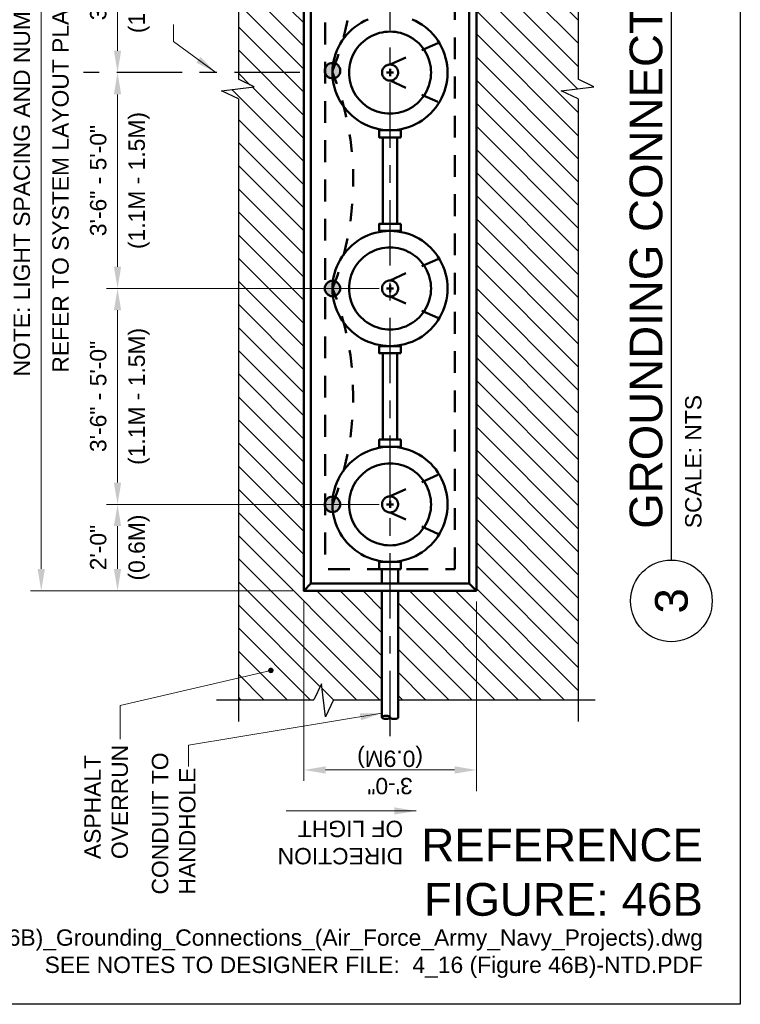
# Model space of a CAD drawing. Header units: inches. Extents: x -0.3 to 8.5, y 0 to 11.
# Tile 2 of 4: x 4.4 to 8.5, y 0 to 5.6. Entities that reach past the tile are written whole.
import ezdxf
from ezdxf.enums import TextEntityAlignment as Align

# ---------------------------------------------------------------- set-up
doc = ezdxf.new("R2010")
doc.units = ezdxf.units.IN
doc.header["$LTSCALE"] = 0.5
doc.header["$MEASUREMENT"] = 0
doc.header["$PDSIZE"] = 2
for name, pattern in [('CENTER2', [1.125, 0.75, -0.125, 0.125, -0.125]), ('DASHED2', [0.375, 0.25, -0.125]), ('HIDDEN2', [0.1875, 0.125, -0.0625])]:
    doc.linetypes.add(name, pattern=pattern)
doc.layers.get('0').update_dxf_attribs({"linetype": 'CONTINUOUS', "lineweight": 35})
doc.layers.get('DEFPOINTS').update_dxf_attribs({"linetype": 'CONTINUOUS', "lineweight": 35})
for name, color, linetype, lineweight in [('C-PVMT-PATT', 8, 'CONTINUOUS', 18), ('E-AFLD-LITE-APPR', 203, 'CONTINUOUS', 50), ('E-GRND-EQUI', 83, 'CONTINUOUS', 50), ('E-POWR-CNDT', 83, 'CONTINUOUS', 50), ('G-ANNO-RDME', 5, 'CONTINUOUS', 18), ('G-ANNO-REDL', 1, 'CONTINUOUS', 25)]:
    doc.layers.add(name, color=color, linetype=linetype, lineweight=lineweight)
for name, color, linetype in [('G-ANNO-DIMS', 7, 'CONTINUOUS'), ('G-ANNO-SYMB', 6, 'CONTINUOUS'), ('G-ANNO-TEXT', 7, 'CONTINUOUS'), ('G-ANNO-TEXT @ 1', 7, 'CONTINUOUS'), ('G-ANNO-TTLB', 7, 'CONTINUOUS')]:
    doc.layers.add(name, color=color, linetype=linetype)
doc.styles.add('00-E-TITLE-1_1', font='arial.ttf', dxfattribs={"height": 0.1875})
doc.styles.add('01-E-BLDG-1_1', font='arial.ttf', dxfattribs={"height": 0.09375})
doc.styles.add('ARIAL', font='arial.ttf')
doc.dimstyles.new('01-E-BLDG-1_1', dxfattribs={"dimtxt": 0.09375, "dimasz": 0.125, "dimexe": 0.0625, "dimexo": 0.0625, "dimgap": 0.0625, "dimtad": 1, "dimdec": 4, "dimzin": 3, "dimdsep": 46, "dimlunit": 4, "dimtxsty": '01-E-BLDG-1_1', "dimcen": 0.0625, "dimclrd": 1, "dimclre": 1, "dimclrt": 256, "dimazin": 0, "dimtfac": 1, "dimtdec": 4, "dimtmove": 1, "dimatfit": 3, "dimfxl": 1, "dimfrac": 2, "dimtolj": 1, "dimtzin": 3, "dimlwd": 0, "dimlwe": 0, "dimarcsym": 0})

# ---------------------------------------------------------------- blocks, each defined once
blk = doc.blocks.new('G-DBRK')
at = {"color": 0, "linetype": 'ByBlock', "lineweight": -2}
blk.add_ellipse((0, -0.25), major_axis=(0, -0.25), ratio=0.4, dxfattribs=at)
blk.add_ellipse((0, -0.75), major_axis=(0, -0.25), ratio=0.4, start_param=0, end_param=3.141593, dxfattribs=at)
blk = doc.blocks.new('*D19')
at = {"layer": 'DEFPOINTS', "color": 0, "transparency": 16777216}
for p in [(4.9265, 2.8673), (6.4902, 2.8673), (5.9949, 2.372)]:
    blk.add_point(p, dxfattribs=at)
at = {"layer": 'G-ANNO-DIMS', "color": 1, "lineweight": 0, "transparency": 16777216}
for p, q in [((6.4277, 2.8673), (4.864, 2.8673)), ((4.9265, 2.497), (4.9265, 2.7423)), ((5.9324, 2.372), (4.864, 2.372))]:
    blk.add_line(p, q, dxfattribs=at)
at = {"layer": 'G-ANNO-DIMS', "color": 1, "transparency": 16777216}
for points in [[(4.9056, 2.7423), (4.9473, 2.7423), (4.9265, 2.8673)], [(4.9056, 2.497), (4.9473, 2.497), (4.9265, 2.372)]]:
    blk.add_solid(points, dxfattribs=at)
at = {"layer": 'G-ANNO-DIMS', "transparency": 16777216, "char_height": 0.09375, "attachment_point": 5, "rotation": 90, "style": '01-E-BLDG-1_1'}
for s, insert in [('\\A1;(0.6M)', (5.0504, 2.6196)), ('\\A1;2\'-0"', (4.8161, 2.6196))]:
    blk.add_mtext(s, dxfattribs=dict(at, insert=insert))
blk = doc.blocks.new('*D20')
at = {"layer": 'DEFPOINTS', "color": 0, "transparency": 16777216}
for p in [(4.9265, 4.1055), (6.4902, 4.1055), (6.4902, 2.8673)]:
    blk.add_point(p, dxfattribs=at)
at = {"layer": 'G-ANNO-DIMS', "color": 1, "lineweight": 0, "transparency": 16777216}
for p, q in [((6.4277, 4.1055), (4.864, 4.1055)), ((4.9265, 2.9923), (4.9265, 3.9805)), ((6.4277, 2.8673), (4.864, 2.8673))]:
    blk.add_line(p, q, dxfattribs=at)
at = {"layer": 'G-ANNO-DIMS', "color": 1, "transparency": 16777216}
for points in [[(4.9056, 3.9805), (4.9473, 3.9805), (4.9265, 4.1055)], [(4.9056, 2.9923), (4.9473, 2.9923), (4.9265, 2.8673)]]:
    blk.add_solid(points, dxfattribs=at)
at = {"layer": 'G-ANNO-DIMS', "transparency": 16777216, "char_height": 0.09375, "attachment_point": 5, "rotation": 90, "style": '01-E-BLDG-1_1'}
for s, insert in [('\\A1;(1.1M - 1.5M)', (5.0504, 3.4864)), ('\\A1;3\'-6" - 5\'-0"', (4.8161, 3.4864))]:
    blk.add_mtext(s, dxfattribs=dict(at, insert=insert))
blk = doc.blocks.new('*D21')
at = {"layer": 'DEFPOINTS', "color": 0, "transparency": 16777216}
for p in [(4.9265, 5.3437), (6.4902, 5.3437), (6.4902, 4.1055)]:
    blk.add_point(p, dxfattribs=at)
at = {"layer": 'G-ANNO-DIMS', "color": 1, "lineweight": 0, "transparency": 16777216}
for p, q in [((4.9265, 4.2305), (4.9265, 5.2187)), ((6.4277, 4.1055), (4.864, 4.1055))]:
    blk.add_line(p, q, dxfattribs=at)
at = {"layer": 'G-ANNO-DIMS', "color": 1, "transparency": 16777216}
for points in [[(4.9056, 5.2187), (4.9473, 5.2187), (4.9265, 5.3437)], [(4.9056, 4.2305), (4.9473, 4.2305), (4.9265, 4.1055)]]:
    blk.add_solid(points, dxfattribs=at)
at = {"layer": 'G-ANNO-DIMS', "transparency": 16777216, "char_height": 0.09375, "attachment_point": 5, "rotation": 90, "style": '01-E-BLDG-1_1'}
for s, insert in [('\\A1;(1.1M - 1.5M)', (5.0504, 4.7246)), ('\\A1;3\'-6" - 5\'-0"', (4.8161, 4.7246))]:
    blk.add_mtext(s, dxfattribs=dict(at, insert=insert))
blk = doc.blocks.new('*D22')
at = {"layer": 'DEFPOINTS', "color": 0, "transparency": 16777216}
for p in [(4.9265, 6.5819), (6.4902, 6.5819), (6.4902, 5.3437)]:
    blk.add_point(p, dxfattribs=at)
at = {"layer": 'G-ANNO-DIMS', "color": 1, "lineweight": 0, "transparency": 16777216}
blk.add_line((4.9265, 5.4687), (4.9265, 6.4569), dxfattribs=at)
at = {"layer": 'G-ANNO-DIMS', "color": 1, "transparency": 16777216}
for points in [[(4.9056, 6.4569), (4.9473, 6.4569), (4.9265, 6.5819)], [(4.9056, 5.4687), (4.9473, 5.4687), (4.9265, 5.3437)]]:
    blk.add_solid(points, dxfattribs=at)
at = {"layer": 'G-ANNO-DIMS', "transparency": 16777216, "char_height": 0.09375, "attachment_point": 5, "rotation": 90, "style": '01-E-BLDG-1_1'}
for s, insert in [('\\A1;(1.1M - 1.5M)', (5.0504, 5.9628)), ('\\A1;3\'-6" - 5\'-0"', (4.8161, 5.9628))]:
    blk.add_mtext(s, dxfattribs=dict(at, insert=insert))
blk = doc.blocks.new('*D25')
at = {"layer": 'DEFPOINTS', "color": 0, "transparency": 16777216}
for p in [(4.4888, 8.3154), (5.9949, 8.3154), (5.9949, 2.372)]:
    blk.add_point(p, dxfattribs=at)
at = {"layer": 'G-ANNO-DIMS', "color": 1, "lineweight": 0, "transparency": 16777216}
for p, q in [((5.9324, 8.3154), (4.4263, 8.3154)), ((4.4888, 2.497), (4.4888, 8.1904)), ((5.9324, 2.372), (4.4263, 2.372))]:
    blk.add_line(p, q, dxfattribs=at)
at = {"layer": 'G-ANNO-DIMS', "color": 1, "transparency": 16777216}
for points in [[(4.468, 8.1904), (4.5096, 8.1904), (4.4888, 8.3154)], [(4.468, 2.497), (4.5096, 2.497), (4.4888, 2.372)]]:
    blk.add_solid(points, dxfattribs=at)
at = {"layer": 'G-ANNO-DIMS', "transparency": 16777216, "char_height": 0.09375, "attachment_point": 5, "rotation": 90, "style": '01-E-BLDG-1_1'}
for s, insert in [('\\A1;NOTE: LIGHT SPACING AND NUMBER OF LIGHTS VARY', (4.3778, 5.3437)), ('\\A1;REFER TO SYSTEM LAYOUT PLANS FOR DIMENSIONS', (4.5998, 5.3437))]:
    blk.add_mtext(s, dxfattribs=dict(at, insert=insert))
blk = doc.blocks.new('BREAK')
at = {"color": 0, "linetype": 'Continuous', "flags": 128}
blk.add_lwpolyline([(0, 0), (0.046625, 0.097375), (0.069125, -0.090125), (0.112375, 0)], dxfattribs=at)
blk = doc.blocks.new('G-TDT2')
at = {"linetype": 'ByBlock', "lineweight": -2}
h = blk.add_hatch(color=256, dxfattribs=at)
edge = h.paths.add_edge_path()
edge.add_arc((0, 0), 0.0444, 0, 360)
at = {"color": 0, "linetype": 'ByBlock', "lineweight": -2}
blk.add_circle((0, 0), 0.0444, dxfattribs=at)
blk = doc.blocks.new('*U26')
at = {"color": 0, "linetype": 'Continuous', "lineweight": 30}
blk.add_line((0.2344, 0), (6.4642, 0), dxfattribs=at)
blk.add_circle((0, 0), 0.2344, dxfattribs=at)
at = {"color": 0, "style": 'ARIAL', "flags": 4}
blk.add_attdef('TITLE', text='', height=0.1875, dxfattribs=at).set_placement((0.4134, -0.0043), align=Align.BOTTOM_LEFT)
blk.add_attdef('ID', text='', height=0.1875, dxfattribs=at).set_placement((0, 0), align=Align.MIDDLE_CENTER)
blk.add_attdef('SCALE', text='', height=0.0703, dxfattribs=at).set_placement((0.4167, -0.079), align=Align.TOP_LEFT)

msp = doc.modelspace()

# ---------------------------------------------------------------- hatches: boundary and pattern name
at = {"layer": 'C-PVMT-PATT'}
h = msp.add_hatch(dxfattribs=at)
h.set_pattern_fill('ANSI31', color=256, scale=0.75, angle=90.00005, style=0)
h.set_pattern_definition([(135.00005, (11.94735, -8.4115), (-0.0662912, -0.0662913), [])])
h.paths.add_polyline_path([(5.99491, 8.3154), (6.98548, 8.3154), (6.98548, 2.37097), (5.99491, 2.37097)], flags=16)
edge = h.paths.add_edge_path()
edge.add_line((7.04121, 8.9404), (6.53707, 8.9404))
edge.add_line((6.53707, 8.9404), (6.53707, 8.3154))
edge.add_line((6.53707, 8.3154), (6.44332, 8.3154))
edge.add_line((6.44332, 8.3154), (6.44332, 8.9404))
edge.add_line((6.44332, 8.9404), (6.10827, 8.9404))
edge.add_line((6.10827, 8.9404), (6.06164, 8.84302))
edge.add_line((6.06164, 8.84302), (6.03914, 9.03052))
edge.add_line((6.03914, 9.03052), (5.99589, 8.9404))
edge.add_line((5.99589, 8.9404), (5.61959, 8.9404))
edge.add_line((5.61959, 8.9404), (5.61991, 8.04085))
edge.add_arc((5.55067, 7.81693), 0.23438, 360, 432.81775, ccw=False)
edge.add_line((5.78505, 7.81693), (5.92173, 7.81693))
edge.add_line((5.92173, 7.81693), (5.61991, 7.5151))
edge.add_line((5.61991, 7.5151), (5.61991, 5.305))
edge.add_line((5.61991, 5.305), (5.71004, 5.26175))
edge.add_line((5.71004, 5.26175), (5.52254, 5.23925))
edge.add_line((5.52254, 5.23925), (5.61991, 5.19263))
edge.add_line((5.61991, 5.19263), (5.62001, 1.74698))
edge.add_line((5.62001, 1.74698), (6.05378, 1.74698))
edge.add_line((6.05378, 1.74698), (6.09703, 1.8371))
edge.add_line((6.09703, 1.8371), (6.11953, 1.6496))
edge.add_line((6.11953, 1.6496), (6.16616, 1.74698))
edge.add_line((6.16616, 1.74698), (6.44332, 1.74698))
edge.add_line((6.44332, 1.74698), (6.44332, 2.37198))
edge.add_line((6.44332, 2.37198), (6.53707, 2.37198))
edge.add_line((6.53707, 2.37198), (6.53707, 1.74698))
edge.add_line((6.53707, 1.74698), (7.5701, 1.74698))
edge.add_line((7.5701, 1.74698), (7.5701, 5.19263))
edge.add_line((7.5701, 5.19263), (7.47272, 5.23925))
edge.add_line((7.47272, 5.23925), (7.66022, 5.26175))
edge.add_line((7.66022, 5.26175), (7.5701, 5.305))
edge.add_line((7.5701, 5.305), (7.5701, 8.9404))
edge.add_line((7.5701, 8.9404), (7.13496, 8.9404))
edge.add_line((7.13496, 8.9404), (7.04121, 8.9404))

# ---------------------------------------------------------------- linework, layer by layer
at = {"layer": 'E-AFLD-LITE-APPR', "linetype": 'HIDDEN2'}
for p, q in [((6.4902, 5.38983), (6.77183, 5.51573)), ((6.4902, 5.29755), (6.77183, 5.17164)), ((6.4902, 4.15161), (6.77183, 4.27752)), ((6.4902, 4.05934), (6.77183, 3.93343)), ((6.4902, 2.9134), (6.77183, 3.03931)), ((6.4902, 2.82112), (6.77183, 2.69521))]:
    msp.add_line(p, q, dxfattribs=at)
at = {"layer": 'E-AFLD-LITE-APPR'}
for p, q in [((6.51083, 5.34369), (6.46956, 5.34369)), ((6.4902, 5.36432), (6.4902, 5.32305)), ((6.4902, 4.08484), (6.4902, 4.12611)), ((6.51083, 4.10547), (6.46956, 4.10547)), ((6.4902, 2.84662), (6.4902, 2.8879)), ((6.51083, 2.86726), (6.46956, 2.86726)), ((6.03618, 2.41325), (5.99491, 2.37198)), ((6.98548, 2.37198), (6.94421, 2.41325))]:
    msp.add_line(p, q, dxfattribs=at)
for points in [[(6.98548, 2.37198), (6.98548, 8.3154), (5.99491, 8.3154), (5.99491, 2.37198)], [(6.94421, 2.41325), (6.94421, 8.27413), (6.03618, 8.27413), (6.03618, 2.41325)], [(6.4902, 5.10858), (6.50557, 5.10909), (6.52088, 5.11059), (6.53606, 5.1131), (6.55105, 5.11659), (6.56577, 5.12106), (6.58017, 5.12648), (6.59418, 5.13283), (6.60775, 5.14008), (6.62081, 5.14821), (6.63332, 5.15717), (6.64521, 5.16693), (6.65644, 5.17744), (6.66696, 5.18867), (6.67672, 5.20056), (6.68568, 5.21307), (6.6938, 5.22613), (6.70105, 5.2397), (6.7074, 5.25372), (6.71282, 5.26812), (6.71729, 5.28284), (6.72078, 5.29782), (6.72329, 5.313), (6.7248, 5.32831), (6.7253, 5.34369), (6.7248, 5.35906), (6.72329, 5.37438), (6.72078, 5.38956), (6.71729, 5.40454), (6.71282, 5.41926), (6.7074, 5.43366), (6.70105, 5.44767), (6.6938, 5.46124), (6.68568, 5.47431), (6.67672, 5.48681), (6.66696, 5.4987), (6.65644, 5.50993), (6.64521, 5.52045), (6.63332, 5.53021), (6.62081, 5.53917), (6.60775, 5.54729), (6.59418, 5.55455), (6.58017, 5.5609), (6.56577, 5.56632), (6.55105, 5.57078), (6.53606, 5.57428), (6.52088, 5.57678), (6.50557, 5.57829), (6.4902, 5.57879), (6.47482, 5.57829), (6.45951, 5.57678), (6.44433, 5.57428), (6.42935, 5.57078), (6.41462, 5.56632), (6.40023, 5.5609), (6.38621, 5.55455), (6.37264, 5.54729), (6.35958, 5.53917), (6.34707, 5.53021), (6.33518, 5.52045), (6.32395, 5.50993), (6.31343, 5.4987), (6.30367, 5.48681), (6.29471, 5.47431), (6.28659, 5.46124), (6.27934, 5.44767), (6.27299, 5.43366), (6.26757, 5.41926), (6.2631, 5.40454), (6.25961, 5.38956), (6.2571, 5.37438), (6.25559, 5.35906), (6.25509, 5.34369), (6.25559, 5.32831), (6.2571, 5.313), (6.25961, 5.29782), (6.2631, 5.28284), (6.26757, 5.26812), (6.27299, 5.25372), (6.27934, 5.2397), (6.28659, 5.22613), (6.29471, 5.21307), (6.30367, 5.20056), (6.31343, 5.18867), (6.32395, 5.17744), (6.33518, 5.16693), (6.34707, 5.15717), (6.35958, 5.14821), (6.37264, 5.14008), (6.38621, 5.13283), (6.40023, 5.12648), (6.41462, 5.12106), (6.42935, 5.11659), (6.44433, 5.1131), (6.45951, 5.11059), (6.47482, 5.10909)], [(6.51083, 5.38496), (6.50809, 5.38622), (6.50527, 5.3873), (6.50238, 5.38819), (6.49945, 5.3889), (6.49647, 5.3894), (6.49347, 5.38972), (6.49045, 5.38983), (6.48743, 5.38975), (6.48442, 5.38947), (6.48144, 5.389), (6.4785, 5.38833), (6.4756, 5.38747), (6.47277, 5.38642), (6.47001, 5.38519), (6.46734, 5.38378), (6.46477, 5.3822), (6.46231, 5.38045), (6.45996, 5.37855), (6.45775, 5.3765), (6.45567, 5.3743), (6.45374, 5.37198), (6.45197, 5.36954), (6.45036, 5.36698), (6.44892, 5.36432), (6.44766, 5.36158), (6.44658, 5.35876), (6.44569, 5.35588), (6.44499, 5.35294), (6.44448, 5.34996), (6.44417, 5.34696), (6.44405, 5.34394), (6.44413, 5.34092), (6.44441, 5.33792), (6.44489, 5.33493), (6.44556, 5.33199), (6.44642, 5.3291), (6.44747, 5.32626), (6.4487, 5.32351), (6.45011, 5.32084), (6.45169, 5.31826), (6.45343, 5.3158), (6.45533, 5.31345), (6.45739, 5.31124), (6.45958, 5.30916), (6.4619, 5.30723), (6.46435, 5.30546), (6.4669, 5.30385), (6.46956, 5.30241), (6.4723, 5.30115), (6.47512, 5.30007), (6.47801, 5.29918), (6.48094, 5.29848), (6.48392, 5.29797), (6.48692, 5.29766), (6.48994, 5.29754), (6.49296, 5.29763), (6.49597, 5.29791), (6.49895, 5.29838), (6.50189, 5.29905), (6.50479, 5.29991), (6.50762, 5.30096), (6.51038, 5.30219), (6.51305, 5.3036), (6.51562, 5.30518), (6.51809, 5.30692), (6.52043, 5.30883), (6.52265, 5.31088), (6.52472, 5.31307), (6.52665, 5.3154), (6.52842, 5.31784), (6.53003, 5.3204), (6.53147, 5.32305), (6.53273, 5.32579), (6.53381, 5.32861), (6.5347, 5.3315), (6.5354, 5.33444), (6.53591, 5.33741), (6.53622, 5.34042), (6.53634, 5.34343), (6.53626, 5.34645), (6.53598, 5.34946), (6.5355, 5.35244), (6.53483, 5.35539), (6.53397, 5.35828), (6.53292, 5.36111), (6.53169, 5.36387), (6.53029, 5.36654), (6.5287, 5.36911), (6.52696, 5.37158), (6.52506, 5.37392), (6.523, 5.37614), (6.52081, 5.37821), (6.51849, 5.38014), (6.51604, 5.38191), (6.51349, 5.38352)], [(6.4902, 3.77528), (6.51179, 3.77599), (6.53329, 3.77811), (6.55461, 3.78163), (6.57566, 3.78654), (6.59633, 3.79281), (6.61655, 3.80042), (6.63623, 3.80934), (6.65529, 3.81952), (6.67364, 3.83093), (6.6912, 3.84352), (6.70791, 3.85722), (6.72368, 3.872), (6.73845, 3.88777), (6.75215, 3.90447), (6.76474, 3.92203), (6.77615, 3.94038), (6.78633, 3.95944), (6.79525, 3.97912), (6.80286, 3.99934), (6.80913, 4.02001), (6.81404, 4.04106), (6.81756, 4.06238), (6.81968, 4.08388), (6.82039, 4.10547), (6.81968, 4.12707), (6.81756, 4.14857), (6.81404, 4.16989), (6.80913, 4.19093), (6.80286, 4.21161), (6.79525, 4.23183), (6.78633, 4.25151), (6.77615, 4.27057), (6.76474, 4.28892), (6.75215, 4.30648), (6.73845, 4.32318), (6.72368, 4.33895), (6.70791, 4.35372), (6.6912, 4.36743), (6.67364, 4.38002), (6.65529, 4.39143), (6.63623, 4.40161), (6.61655, 4.41053), (6.59633, 4.41814), (6.57566, 4.42441), (6.55461, 4.42932), (6.53329, 4.43284), (6.51179, 4.43496), (6.4902, 4.43566), (6.4686, 4.43496), (6.4471, 4.43284), (6.42578, 4.42932), (6.40474, 4.42441), (6.38406, 4.41814), (6.36384, 4.41053), (6.34416, 4.40161), (6.3251, 4.39143), (6.30675, 4.38002), (6.28919, 4.36743), (6.27249, 4.35372), (6.25672, 4.33895), (6.24195, 4.32318), (6.22824, 4.30648), (6.21565, 4.28892), (6.20424, 4.27057), (6.19406, 4.25151), (6.18514, 4.23183), (6.17753, 4.21161), (6.17126, 4.19093), (6.16635, 4.16989), (6.16283, 4.14857), (6.16071, 4.12707), (6.16001, 4.10547), (6.16071, 4.08388), (6.16283, 4.06238), (6.16635, 4.04106), (6.17126, 4.02001), (6.17753, 3.99934), (6.18514, 3.97912), (6.19406, 3.95944), (6.20424, 3.94038), (6.21565, 3.92203), (6.22824, 3.90447), (6.24195, 3.88777), (6.25672, 3.872), (6.27249, 3.85722), (6.28919, 3.84352), (6.30675, 3.83093), (6.3251, 3.81952), (6.34416, 3.80934), (6.36384, 3.80042), (6.38406, 3.79281), (6.40474, 3.78654), (6.42578, 3.78163), (6.4471, 3.77811), (6.4686, 3.77599)], [(6.4902, 3.87037), (6.50557, 3.87087), (6.52088, 3.87238), (6.53606, 3.87489), (6.55105, 3.87838), (6.56577, 3.88285), (6.58017, 3.88827), (6.59418, 3.89462), (6.60775, 3.90187), (6.62081, 3.90999), (6.63332, 3.91895), (6.64521, 3.92871), (6.65644, 3.93923), (6.66696, 3.95046), (6.67672, 3.96235), (6.68568, 3.97486), (6.6938, 3.98792), (6.70105, 4.00149), (6.7074, 4.0155), (6.71282, 4.0299), (6.71729, 4.04463), (6.72078, 4.05961), (6.72329, 4.07479), (6.7248, 4.0901), (6.7253, 4.10547), (6.7248, 4.12085), (6.72329, 4.13616), (6.72078, 4.15134), (6.71729, 4.16632), (6.71282, 4.18105), (6.7074, 4.19544), (6.70105, 4.20946), (6.6938, 4.22303), (6.68568, 4.23609), (6.67672, 4.2486), (6.66696, 4.26049), (6.65644, 4.27172), (6.64521, 4.28224), (6.63332, 4.292), (6.62081, 4.30096), (6.60775, 4.30908), (6.59418, 4.31633), (6.58017, 4.32268), (6.56577, 4.3281), (6.55105, 4.33257), (6.53606, 4.33606), (6.52088, 4.33857), (6.50557, 4.34008), (6.4902, 4.34058), (6.47482, 4.34008), (6.45951, 4.33857), (6.44433, 4.33606), (6.42935, 4.33257), (6.41462, 4.3281), (6.40023, 4.32268), (6.38621, 4.31633), (6.37264, 4.30908), (6.35958, 4.30096), (6.34707, 4.292), (6.33518, 4.28224), (6.32395, 4.27172), (6.31343, 4.26049), (6.30367, 4.2486), (6.29471, 4.23609), (6.28659, 4.22303), (6.27934, 4.20946), (6.27299, 4.19544), (6.26757, 4.18105), (6.2631, 4.16632), (6.25961, 4.15134), (6.2571, 4.13616), (6.25559, 4.12085), (6.25509, 4.10547), (6.25559, 4.0901), (6.2571, 4.07479), (6.25961, 4.05961), (6.2631, 4.04463), (6.26757, 4.0299), (6.27299, 4.0155), (6.27934, 4.00149), (6.28659, 3.98792), (6.29471, 3.97486), (6.30367, 3.96235), (6.31343, 3.95046), (6.32395, 3.93923), (6.33518, 3.92871), (6.34707, 3.91895), (6.35958, 3.90999), (6.37264, 3.90187), (6.38621, 3.89462), (6.40023, 3.88827), (6.41462, 3.88285), (6.42935, 3.87838), (6.44433, 3.87489), (6.45951, 3.87238), (6.47482, 3.87087)], [(6.51083, 4.14675), (6.50809, 4.14801), (6.50527, 4.14909), (6.50238, 4.14998), (6.49945, 4.15068), (6.49647, 4.15119), (6.49347, 4.1515), (6.49045, 4.15162), (6.48743, 4.15154), (6.48442, 4.15126), (6.48144, 4.15078), (6.4785, 4.15011), (6.4756, 4.14925), (6.47277, 4.1482), (6.47001, 4.14697), (6.46734, 4.14556), (6.46477, 4.14398), (6.46231, 4.14224), (6.45996, 4.14034), (6.45775, 4.13828), (6.45567, 4.13609), (6.45374, 4.13377), (6.45197, 4.13132), (6.45036, 4.12877), (6.44892, 4.12611), (6.44766, 4.12337), (6.44658, 4.12055), (6.44569, 4.11766), (6.44499, 4.11473), (6.44448, 4.11175), (6.44417, 4.10875), (6.44405, 4.10573), (6.44413, 4.10271), (6.44441, 4.0997), (6.44489, 4.09672), (6.44556, 4.09378), (6.44642, 4.09088), (6.44747, 4.08805), (6.4487, 4.08529), (6.45011, 4.08262), (6.45169, 4.08005), (6.45343, 4.07758), (6.45533, 4.07524), (6.45739, 4.07302), (6.45958, 4.07095), (6.4619, 4.06902), (6.46435, 4.06725), (6.4669, 4.06564), (6.46956, 4.0642), (6.4723, 4.06294), (6.47512, 4.06186), (6.47801, 4.06097), (6.48094, 4.06027), (6.48392, 4.05976), (6.48692, 4.05945), (6.48994, 4.05933), (6.49296, 4.05941), (6.49597, 4.05969), (6.49895, 4.06017), (6.50189, 4.06084), (6.50479, 4.0617), (6.50762, 4.06275), (6.51038, 4.06398), (6.51305, 4.06538), (6.51562, 4.06697), (6.51809, 4.06871), (6.52043, 4.07061), (6.52265, 4.07267), (6.52472, 4.07486), (6.52665, 4.07718), (6.52842, 4.07963), (6.53003, 4.08218), (6.53147, 4.08484), (6.53273, 4.08758), (6.53381, 4.0904), (6.5347, 4.09329), (6.5354, 4.09622), (6.53591, 4.0992), (6.53622, 4.1022), (6.53634, 4.10522), (6.53626, 4.10824), (6.53598, 4.11125), (6.5355, 4.11423), (6.53483, 4.11717), (6.53397, 4.12007), (6.53292, 4.1229), (6.53169, 4.12566), (6.53029, 4.12833), (6.5287, 4.1309), (6.52696, 4.13336), (6.52506, 4.13571), (6.523, 4.13792), (6.52081, 4.14), (6.51849, 4.14193), (6.51604, 4.1437), (6.51349, 4.14531)], [(6.4902, 2.53707), (6.51179, 2.53778), (6.53329, 2.5399), (6.55461, 2.54342), (6.57566, 2.54832), (6.59633, 2.55459), (6.61655, 2.56221), (6.63623, 2.57112), (6.65529, 2.58131), (6.67364, 2.59272), (6.6912, 2.6053), (6.70791, 2.61901), (6.72368, 2.63378), (6.73845, 2.64955), (6.75215, 2.66625), (6.76474, 2.68382), (6.77615, 2.70217), (6.78633, 2.72122), (6.79525, 2.7409), (6.80286, 2.76113), (6.80913, 2.7818), (6.81404, 2.80284), (6.81756, 2.82416), (6.81968, 2.84567), (6.82039, 2.86726), (6.81968, 2.88886), (6.81756, 2.91036), (6.81404, 2.93168), (6.80913, 2.95272), (6.80286, 2.9734), (6.79525, 2.99362), (6.78633, 3.0133), (6.77615, 3.03236), (6.76474, 3.05071), (6.75215, 3.06827), (6.73845, 3.08497), (6.72368, 3.10074), (6.70791, 3.11551), (6.6912, 3.12922), (6.67364, 3.1418), (6.65529, 3.15321), (6.63623, 3.1634), (6.61655, 3.17232), (6.59633, 3.17993), (6.57566, 3.1862), (6.55461, 3.19111), (6.53329, 3.19463), (6.51179, 3.19674), (6.4902, 3.19745), (6.4686, 3.19674), (6.4471, 3.19463), (6.42578, 3.19111), (6.40474, 3.1862), (6.38406, 3.17993), (6.36384, 3.17232), (6.34416, 3.1634), (6.3251, 3.15321), (6.30675, 3.1418), (6.28919, 3.12922), (6.27249, 3.11551), (6.25672, 3.10074), (6.24195, 3.08497), (6.22824, 3.06827), (6.21565, 3.05071), (6.20424, 3.03236), (6.19406, 3.0133), (6.18514, 2.99362), (6.17753, 2.9734), (6.17126, 2.95272), (6.16635, 2.93168), (6.16283, 2.91036), (6.16071, 2.88886), (6.16001, 2.86726), (6.16071, 2.84567), (6.16283, 2.82416), (6.16635, 2.80284), (6.17126, 2.7818), (6.17753, 2.76113), (6.18514, 2.7409), (6.19406, 2.72122), (6.20424, 2.70217), (6.21565, 2.68382), (6.22824, 2.66625), (6.24195, 2.64955), (6.25672, 2.63378), (6.27249, 2.61901), (6.28919, 2.6053), (6.30675, 2.59272), (6.3251, 2.58131), (6.34416, 2.57112), (6.36384, 2.56221), (6.38406, 2.55459), (6.40474, 2.54832), (6.42578, 2.54342), (6.4471, 2.5399), (6.4686, 2.53778)], [(6.4902, 2.63216), (6.50557, 2.63266), (6.52088, 2.63417), (6.53606, 2.63667), (6.55105, 2.64017), (6.56577, 2.64463), (6.58017, 2.65005), (6.59418, 2.6564), (6.60775, 2.66365), (6.62081, 2.67178), (6.63332, 2.68074), (6.64521, 2.6905), (6.65644, 2.70102), (6.66696, 2.71225), (6.67672, 2.72414), (6.68568, 2.73664), (6.6938, 2.74971), (6.70105, 2.76328), (6.7074, 2.77729), (6.71282, 2.79169), (6.71729, 2.80641), (6.72078, 2.82139), (6.72329, 2.83657), (6.7248, 2.85189), (6.7253, 2.86726), (6.7248, 2.88264), (6.72329, 2.89795), (6.72078, 2.91313), (6.71729, 2.92811), (6.71282, 2.94283), (6.7074, 2.95723), (6.70105, 2.97125), (6.6938, 2.98481), (6.68568, 2.99788), (6.67672, 3.01038), (6.66696, 3.02228), (6.65644, 3.03351), (6.64521, 3.04402), (6.63332, 3.05378), (6.62081, 3.06274), (6.60775, 3.07087), (6.59418, 3.07812), (6.58017, 3.08447), (6.56577, 3.08989), (6.55105, 3.09436), (6.53606, 3.09785), (6.52088, 3.10035), (6.50557, 3.10186), (6.4902, 3.10237), (6.47482, 3.10186), (6.45951, 3.10035), (6.44433, 3.09785), (6.42935, 3.09436), (6.41462, 3.08989), (6.40023, 3.08447), (6.38621, 3.07812), (6.37264, 3.07087), (6.35958, 3.06274), (6.34707, 3.05378), (6.33518, 3.04402), (6.32395, 3.03351), (6.31343, 3.02228), (6.30367, 3.01038), (6.29471, 2.99788), (6.28659, 2.98481), (6.27934, 2.97125), (6.27299, 2.95723), (6.26757, 2.94283), (6.2631, 2.92811), (6.25961, 2.91313), (6.2571, 2.89795), (6.25559, 2.88264), (6.25509, 2.86726), (6.25559, 2.85189), (6.2571, 2.83657), (6.25961, 2.82139), (6.2631, 2.80641), (6.26757, 2.79169), (6.27299, 2.77729), (6.27934, 2.76328), (6.28659, 2.74971), (6.29471, 2.73664), (6.30367, 2.72414), (6.31343, 2.71225), (6.32395, 2.70102), (6.33518, 2.6905), (6.34707, 2.68074), (6.35958, 2.67178), (6.37264, 2.66365), (6.38621, 2.6564), (6.40023, 2.65005), (6.41462, 2.64463), (6.42935, 2.64017), (6.44433, 2.63667), (6.45951, 2.63417), (6.47482, 2.63266)], [(6.51083, 2.90854), (6.50809, 2.9098), (6.50527, 2.91088), (6.50238, 2.91177), (6.49945, 2.91247), (6.49647, 2.91298), (6.49347, 2.91329), (6.49045, 2.91341), (6.48743, 2.91332), (6.48442, 2.91304), (6.48144, 2.91257), (6.4785, 2.9119), (6.4756, 2.91104), (6.47277, 2.90999), (6.47001, 2.90876), (6.46734, 2.90735), (6.46477, 2.90577), (6.46231, 2.90402), (6.45996, 2.90212), (6.45775, 2.90007), (6.45567, 2.89788), (6.45374, 2.89555), (6.45197, 2.89311), (6.45036, 2.89055), (6.44892, 2.8879), (6.44766, 2.88515), (6.44658, 2.88233), (6.44569, 2.87945), (6.44499, 2.87651), (6.44448, 2.87354), (6.44417, 2.87053), (6.44405, 2.86752), (6.44413, 2.8645), (6.44441, 2.86149), (6.44489, 2.85851), (6.44556, 2.85556), (6.44642, 2.85267), (6.44747, 2.84984), (6.4487, 2.84708), (6.45011, 2.84441), (6.45169, 2.84184), (6.45343, 2.83937), (6.45533, 2.83703), (6.45739, 2.83481), (6.45958, 2.83274), (6.4619, 2.83081), (6.46435, 2.82903), (6.4669, 2.82743), (6.46956, 2.82599), (6.4723, 2.82473), (6.47512, 2.82365), (6.47801, 2.82275), (6.48094, 2.82205), (6.48392, 2.82154), (6.48692, 2.82123), (6.48994, 2.82112), (6.49296, 2.8212), (6.49597, 2.82148), (6.49895, 2.82195), (6.50189, 2.82262), (6.50479, 2.82348), (6.50762, 2.82453), (6.51038, 2.82576), (6.51305, 2.82717), (6.51562, 2.82875), (6.51809, 2.8305), (6.52043, 2.8324), (6.52265, 2.83445), (6.52472, 2.83665), (6.52665, 2.83897), (6.52842, 2.84141), (6.53003, 2.84397), (6.53147, 2.84662), (6.53273, 2.84937), (6.53381, 2.85219), (6.5347, 2.85507), (6.5354, 2.85801), (6.53591, 2.86099), (6.53622, 2.86399), (6.53634, 2.86701), (6.53626, 2.87003), (6.53598, 2.87303), (6.5355, 2.87601), (6.53483, 2.87896), (6.53397, 2.88185), (6.53292, 2.88469), (6.53169, 2.88744), (6.53029, 2.89011), (6.5287, 2.89269), (6.52696, 2.89515), (6.52506, 2.8975), (6.523, 2.89971), (6.52081, 2.90179), (6.51849, 2.90372), (6.51604, 2.90549), (6.51349, 2.9071)]]:
    msp.add_lwpolyline(points, close=True, dxfattribs=at)
at = {"layer": 'E-AFLD-LITE-APPR', "linetype": 'DASHED2', "flags": 128}
msp.add_lwpolyline([(6.86166, 2.4958), (6.86166, 8.19158), (6.11873, 8.19158), (6.11873, 2.4958)], close=True, dxfattribs=at)
at = {"layer": 'E-AFLD-LITE-APPR'}
msp.add_lwpolyline([(6.36384, 5.64874), (6.34416, 5.63983), (6.3251, 5.62964), (6.30675, 5.61823), (6.28919, 5.60565), (6.27249, 5.59194), (6.25672, 5.57717), (6.24195, 5.5614), (6.22824, 5.5447), (6.21565, 5.52713), (6.20424, 5.50878), (6.19406, 5.48973), (6.18514, 5.47005), (6.17753, 5.44982), (6.17126, 5.42915), (6.16635, 5.4081), (6.16283, 5.38679), (6.16071, 5.36528), (6.16001, 5.34369), (6.16071, 5.32209), (6.16283, 5.30059), (6.16635, 5.27927), (6.17126, 5.25823), (6.17753, 5.23755), (6.18514, 5.21733), (6.19406, 5.19765), (6.20424, 5.17859), (6.21565, 5.16024), (6.22824, 5.14268), (6.24195, 5.12598), (6.25672, 5.11021), (6.27249, 5.09544), (6.28919, 5.08173), (6.30675, 5.06914), (6.3251, 5.05773), (6.34416, 5.04755), (6.36384, 5.03863), (6.38406, 5.03102), (6.40474, 5.02475), (6.42578, 5.01984), (6.4471, 5.01632), (6.4686, 5.0142), (6.4902, 5.0135), (6.51179, 5.0142), (6.53329, 5.01632), (6.55461, 5.01984), (6.57566, 5.02475), (6.59633, 5.03102), (6.61655, 5.03863), (6.63623, 5.04755), (6.65529, 5.05773), (6.67364, 5.06914), (6.6912, 5.08173), (6.70791, 5.09544), (6.72368, 5.11021), (6.73845, 5.12598), (6.75215, 5.14268), (6.76474, 5.16024), (6.77615, 5.17859), (6.78633, 5.19765), (6.79525, 5.21733), (6.80286, 5.23755), (6.80913, 5.25823), (6.81404, 5.27927), (6.81756, 5.30059), (6.81968, 5.32209), (6.82039, 5.34369), (6.81968, 5.36528), (6.81756, 5.38679), (6.81404, 5.4081), (6.80913, 5.42915), (6.80286, 5.44982), (6.79525, 5.47005), (6.78633, 5.48973), (6.77615, 5.50878), (6.76474, 5.52713), (6.75215, 5.5447), (6.73845, 5.5614), (6.72368, 5.57717), (6.70791, 5.59194), (6.6912, 5.60565), (6.67364, 5.61823), (6.65529, 5.62964), (6.63623, 5.63983), (6.61655, 5.64874)], dxfattribs=at)
at = {"layer": 'E-GRND-EQUI', "linetype": 'HIDDEN2'}
for centre in [(4.60953, 5.97381), (4.6097, 4.7248), (4.60953, 3.48659)]:
    msp.add_arc(centre, 1.6696, 338.22611, 21.75756, dxfattribs=at)
at = {"layer": 'E-POWR-CNDT'}
for p, q in [((6.44332, 2.41325), (6.44332, 2.4958)), ((6.53707, 2.4958), (6.53707, 2.41325)), ((6.44332, 1.64603), (6.44332, 2.37198)), ((6.53707, 2.37198), (6.53707, 1.64603))]:
    msp.add_line(p, q, dxfattribs=at)
for points in [[(6.55211, 4.97222), (6.55211, 5.0135), (6.42828, 5.0135), (6.42828, 4.97222)], [(6.55211, 4.47694), (6.55211, 4.43566), (6.42828, 4.43566), (6.42828, 4.47694)], [(6.55211, 3.73401), (6.55211, 3.77528), (6.42828, 3.77528), (6.42828, 3.73401)], [(6.55211, 3.23873), (6.55211, 3.19745), (6.42828, 3.19745), (6.42828, 3.23873)], [(6.55211, 2.4958), (6.55211, 2.53707), (6.42828, 2.53707), (6.42828, 2.4958)]]:
    msp.add_lwpolyline(points, close=True, dxfattribs=at)
for points in [[(6.44892, 4.47694), (6.44892, 4.97222)], [(6.53147, 4.97222), (6.53147, 4.47694)], [(6.44892, 4.43302), (6.44892, 4.43566)], [(6.53147, 4.43566), (6.53147, 4.43302)], [(6.44892, 3.77528), (6.44892, 3.77793)], [(6.44892, 3.23873), (6.44892, 3.73401)], [(6.53147, 3.77793), (6.53147, 3.77528)], [(6.53147, 3.73401), (6.53147, 3.23873)]]:
    msp.add_lwpolyline(points, dxfattribs=at)
at = {"layer": 'E-POWR-CNDT', "linetype": 'HIDDEN2'}
for points in [[(6.44892, 3.19481), (6.44892, 3.19745)], [(6.53147, 3.19745), (6.53147, 3.19481)]]:
    msp.add_lwpolyline(points, dxfattribs=at)
at = {"layer": 'G-ANNO-DIMS', "color": 1, "lineweight": 0}
for p, q in [((5.99491, 2.30948), (5.99491, 1.28148)), ((6.98548, 2.30948), (6.98548, 1.72617)), ((6.98548, 1.22316), (6.98548, 1.72617)), ((6.11991, 1.34398), (6.86048, 1.34398))]:
    msp.add_line(p, q, dxfattribs=at)
at = {"layer": 'G-ANNO-DIMS', "color": 1}
for points in [[(6.11991, 1.32314), (6.11991, 1.36481), (5.99491, 1.34398)], [(6.86048, 1.32314), (6.86048, 1.36481), (6.98548, 1.34398)]]:
    msp.add_solid(points, dxfattribs=at)
at = {"layer": 'G-ANNO-REDL', "linetype": 'CENTER2'}
for p, q in [((6.49017, 1.53734), (6.49019, 8.41312)), ((5.97196, 5.34369), (4.73184, 5.34369))]:
    msp.add_line(p, q, dxfattribs=at)
at = {"layer": 'G-ANNO-SYMB'}
for p, q in [((7.5701, 9.0654), (7.5701, 5.305)), ((5.61991, 7.5151), (5.61991, 5.305)), ((5.61991, 5.19263), (5.61991, 1.62198)), ((7.5701, 5.19263), (7.5701, 1.62198)), ((5.49491, 1.74698), (6.05378, 1.74698)), ((6.16616, 1.74698), (6.44332, 1.74698)), ((6.53707, 1.74698), (7.66736, 1.74698))]:
    msp.add_line(p, q, dxfattribs=at)
at = {"layer": 'G-ANNO-TTLB'}
msp.add_lwpolyline([(0, 11), (8.5, 11), (8.5, 0), (0, 0)], close=True, dxfattribs=at)

# ---------------------------------------------------------------- block references
at = {"layer": 'E-GRND-EQUI', "rotation": 90}
for p in [(6.16036, 5.35449), (6.16001, 4.10547), (6.16001, 2.86726)]:
    msp.add_blockref('G-TDT2', p, dxfattribs=at)
at = {"layer": 'E-POWR-CNDT', "xscale": -0.09375, "yscale": 0.09375, "zscale": 0.09375, "rotation": 90}
msp.add_blockref('G-DBRK', (6.44332, 1.64603), dxfattribs=at)
at = {"layer": 'G-ANNO-SYMB'}
for p, rotation in [((5.61991, 5.19263), 90), ((7.5701, 5.19263), 90), ((6.16616, 1.74698), 179.9999999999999)]:
    msp.add_blockref('BREAK', p, dxfattribs=dict(at, rotation=rotation))
at = {"layer": 'G-ANNO-TEXT @ 1'}
ref = msp.add_blockref('*U26', (8.10433, 2.31378), dxfattribs=dict(at, rotation=90))
ref.add_attrib('SCALE', 'SCALE: NTS', dxfattribs={"layer": '0', "color": 0, "height": 0.09375, "rotation": 90, "style": '01-E-BLDG-1_1'}).set_placement((8.18331, 2.73044), align=Align.TOP_LEFT)
ref.add_attrib('TITLE', 'GROUNDING CONNECTIONS (NAVY PROJECTS)', dxfattribs={"layer": '0', "color": 0, "height": 0.1875, "rotation": 90, "style": 'ARIAL'}).set_placement((8.10866, 2.72716), align=Align.BOTTOM_LEFT)
ref.add_attrib('ID', '3', dxfattribs={"layer": '0', "color": 0, "height": 0.1875, "rotation": 90, "style": 'ARIAL'}).set_placement((8.10433, 2.31378), align=Align.MIDDLE_CENTER)

# ---------------------------------------------------------------- texts
at = {"layer": 'G-ANNO-DIMS', "insert": (6.4902, 1.34398), "char_height": 0.09375, "attachment_point": 5, "rotation": 180, "style": '01-E-BLDG-1_1'}
msp.add_mtext('\\A1;3\'-0"\\P(0.9M)', dxfattribs=at)
at = {"layer": 'G-ANNO-DIMS', "insert": (6.56536, 0.8029), "char_height": 0.09375, "width": 0.9261717, "attachment_point": 1, "rotation": 180, "style": '01-E-BLDG-1_1'}
msp.add_mtext('DIRECTION OF LIGHT', dxfattribs=at)
at = {"layer": 'G-ANNO-RDME', "attachment_point": 9, "rotation": 0}
for s, insert, char_height, width, style in [('REFERENCE FIGURE: 46B', (8.28525, 0.50528), 0.1875, 1.660137, '00-E-TITLE-1_1'), ('CAD FILE:  4_16_(Figure_46B)_Grounding_Connections_(Air_Force_Army_Navy_Projects).dwg\\PSEE NOTES TO DESIGNER FILE:  4_16 (Figure 46B)-NTD.PDF', (8.28525, 0.1514), 0.09375, 5.7193336, '01-E-BLDG-1_1')]:
    msp.add_mtext(s, dxfattribs=dict(at, insert=insert, char_height=char_height, width=width, style=style))
at = {"layer": 'G-ANNO-TEXT', "char_height": 0.09375, "attachment_point": 1, "rotation": 90, "style": '01-E-BLDG-1_1'}
for s, insert, width in [('ASPHALT OVERRUN', (4.73589, 0.83293), 0.8551133), ('CONDUIT TO HANDHOLE', (5.12366, 0.62965), 0.9731653)]:
    msp.add_mtext(s, dxfattribs=dict(at, insert=insert, width=width))

# ---------------------------------------------------------------- dimensions: what is measured, and where the dimension line sits
at = {"layer": 'G-ANNO-DIMS'}
for base, p1, p2, text, picture, middle in [((4.48881, 8.3154), (5.99491, 2.37198), (5.99491, 8.3154), 'NOTE: LIGHT SPACING AND NUMBER OF LIGHTS VARY\\XREFER TO SYSTEM LAYOUT PLANS FOR DIMENSIONS', '*D25', (4.48881, 5.34369)), ((4.92648, 4.10547), (6.4902, 2.86726), (6.49018, 4.10547), '3\'-6" - 5\'-0"\\X(1.1M - 1.5M)', '*D20', (4.92648, 3.48637)), ((4.92648, 2.86726), (5.99491, 2.37198), (6.4902, 2.86726), '2\'-0"\\X(0.6M)', '*D19', (4.92648, 2.61962))]:
    dim = msp.add_linear_dim(base=base, p1=p1, p2=p2, angle=90, text=text, dimstyle='01-E-BLDG-1_1', dxfattribs=at)
    dim.commit()
    dim.dimension.update_dxf_attribs({"geometry": picture, "text_midpoint": middle})
for base, p1, p2, override, picture, middle in [((4.92648, 6.5819), (6.4902, 5.34369), (6.4902, 6.5819), {"dimse1": 1, "dimse2": 1}, '*D22', (4.92648, 5.96279)), ((4.92648, 5.34369), (6.49018, 4.10547), (6.49018, 5.34369), {"dimse2": 1}, '*D21', (4.92648, 4.72458))]:
    dim = msp.add_linear_dim(base=base, p1=p1, p2=p2, angle=90, text='3\'-6" - 5\'-0"\\X(1.1M - 1.5M)', dimstyle='01-E-BLDG-1_1', override=override, dxfattribs=at)
    dim.commit()
    dim.dimension.update_dxf_attribs({"geometry": picture, "text_midpoint": middle})

# ---------------------------------------------------------------- leaders
msp.add_leader([(6.64026, 1.10909, 15195.75477), (5.89462, 1.10909, 15195.75477)], dimstyle='01-E-BLDG-1_1', dxfattribs=at)
at = {"layer": 'G-ANNO-TEXT'}
msp.add_leader([(5.49138, 5.34369, -0.02363), (5.24835, 5.52108, -0.02363), (5.24835, 5.62032, -0.02363)], dimstyle='01-E-BLDG-1_1', dxfattribs=at)
for points, override in [([(5.80637, 1.91472), (4.94068, 1.71326), (4.94068, 1.52052)], {"dimldrblk": 'DotSmall'}), ([(6.44332, 1.66969), (5.33309, 1.48553), (5.33309, 1.36329)], {"dimgap": 0.0625, "dimtad": 0})]:
    msp.add_leader(points, dimstyle='01-E-BLDG-1_1', override=override, dxfattribs=at)

doc.saveas('drawing.dxf')
